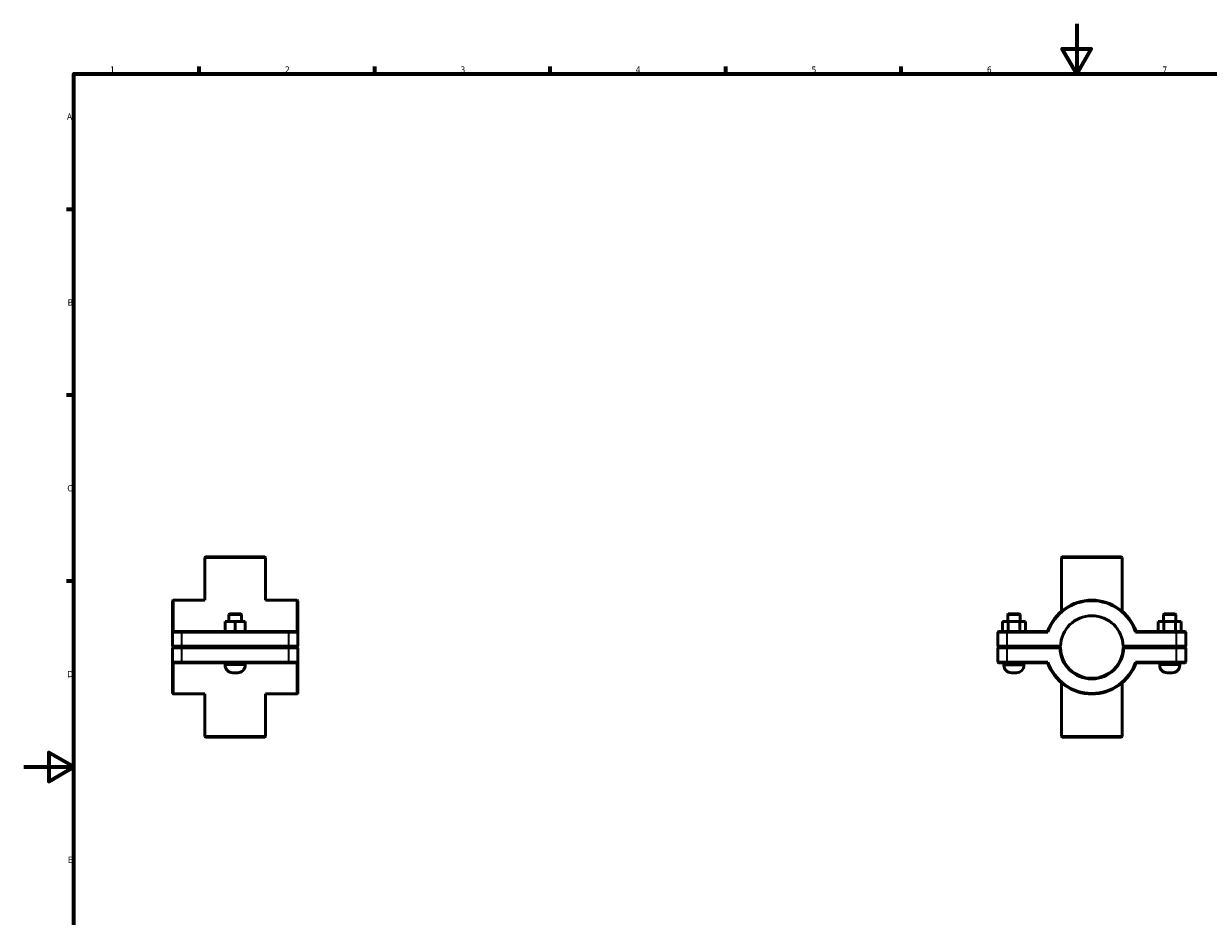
# Model space of a CAD drawing. Header units: millimetres. Extents: x 0 to 902, y -119 to 1184.
# Tile 2 of 4: x 0 to 473, y 237 to 594. Entities that reach past the tile are written whole.
import ezdxf

# ---------------------------------------------------------------- set-up
doc = ezdxf.new("R2010")
doc.units = ezdxf.units.MM
for name, color, linetype, lineweight in [('Border (ISO)', 7, 'Continuous', 70), ('Visible (ISO)', 7, 'Continuous', 50), ('Visible Narrow (ISO)', 7, 'Continuous', 35)]:
    doc.layers.add(name, color=color, linetype=linetype, lineweight=lineweight)
doc.styles.add('Note Text (ISO)', font='tahoma.ttf')

# ---------------------------------------------------------------- blocks, each defined once
blk = doc.blocks.new('Borders Default Border')
at = {"layer": 'Border (ISO)'}
for p, q in [((70.08, 574), (70.08, 576.9)), ((140.17, 574), (140.17, 576.9)), ((210.25, 574), (210.25, 576.9)), ((280.33, 574), (280.33, 576.9)), ((350.42, 574), (350.42, 576.9)), ((20, 519.75), (17.1, 519.75)), ((20, 445.5), (17.1, 445.5)), ((20, 371.25), (17.1, 371.25))]:
    blk.add_line(p, q, dxfattribs=at)
at = {"layer": 'Border (ISO)', "flags": 128}
for points in [[(420.5, 594), (420.5, 574), (414.73, 584), (426.27, 584), (420.5, 574)], [(20, 20), (20, 574), (821, 574), (821, 20), (20, 20)], [(0, 297), (20, 297), (10, 302.77), (10, 291.23), (20, 297)]]:
    blk.add_lwpolyline(points, dxfattribs=at)
at = {"layer": 'Border (ISO)', "color": 232, "true_color": 0xca0064, "char_height": 2.5, "attachment_point": 7, "style": 'Note Text (ISO)'}
for s, insert in [('1', (34.48, 574.4)), ('2', (104.37, 574.4)), ('3', (174.43, 574.35)), ('4', (244.42, 574.4)), ('5', (314.64, 574.35)), ('6', (384.66, 574.35)), ('7', (454.77, 574.4)), ('A', (17.29, 555.62)), ('B', (17.59, 481.37)), ('C', (17.43, 407.08)), ('D', (17.43, 332.88)), ('E', (17.64, 258.63))]:
    blk.add_mtext(s, dxfattribs=dict(at, insert=insert))

msp = doc.modelspace()

# ---------------------------------------------------------------- linework, layer by layer
at = {"layer": 'Visible (ISO)'}
for p, q in [((72.598, 380.927), (72.348, 380.677)), ((96.569, 380.677), (72.348, 380.677)), ((72.348, 363.677), (72.348, 380.677)), ((72.598, 380.927), (96.319, 380.927)), ((96.319, 380.927), (96.569, 380.677)), ((96.569, 363.677), (96.569, 380.677)), ((414.671, 380.927), (414.421, 380.677)), ((438.641, 380.677), (414.421, 380.677)), ((414.421, 359.242), (414.421, 380.677)), ((414.671, 380.927), (438.391, 380.927)), ((438.391, 380.927), (438.641, 380.677)), ((438.641, 359.242), (438.641, 380.677)), ((59.459, 363.427), (59.709, 363.677)), ((59.459, 350.927), (59.459, 363.427)), ((59.709, 363.677), (59.709, 351.177)), ((72.348, 363.677), (59.709, 363.677)), ((109.209, 363.677), (96.569, 363.677)), ((109.209, 351.177), (109.209, 363.677)), ((109.459, 363.427), (109.209, 363.677)), ((109.459, 363.427), (109.459, 350.927)), ((80.446, 351.177), (80.446, 355.177)), ((84.434, 355.177), (80.446, 355.177)), ((82.209, 358.177), (81.959, 357.927)), ((81.959, 357.927), (86.959, 357.927)), ((81.959, 357.927), (81.959, 355.177)), ((86.709, 358.177), (82.209, 358.177)), ((84.434, 351.177), (84.434, 355.177)), ((88.446, 355.177), (84.434, 355.177)), ((86.709, 358.177), (86.959, 357.927)), ((86.959, 357.927), (86.959, 355.177)), ((88.446, 351.177), (88.446, 355.177)), ((88.471, 355.177), (88.446, 355.177)), ((88.471, 351.177), (88.471, 355.177)), ((390.812, 355.177), (393.143, 355.177)), ((390.812, 351.177), (390.812, 355.177)), ((393.181, 358.177), (392.931, 357.927)), ((397.931, 357.927), (392.931, 357.927)), ((392.931, 355.177), (392.931, 357.927)), ((393.143, 351.177), (393.143, 355.177)), ((393.143, 355.177), (397.762, 355.177)), ((393.181, 358.177), (397.681, 358.177)), ((397.681, 358.177), (397.931, 357.927)), ((397.762, 351.177), (397.762, 355.177)), ((397.762, 355.177), (400.05, 355.177)), ((397.931, 355.177), (397.931, 357.927)), ((400.05, 351.177), (400.05, 355.177)), ((455.3, 355.177), (453.012, 355.177)), ((453.012, 351.177), (453.012, 355.177)), ((455.381, 358.177), (455.131, 357.927)), ((455.131, 357.927), (460.131, 357.927)), ((455.131, 357.927), (455.131, 355.177)), ((459.919, 355.177), (455.3, 355.177)), ((455.3, 351.177), (455.3, 355.177)), ((459.881, 358.177), (455.381, 358.177)), ((459.881, 358.177), (460.131, 357.927)), ((459.919, 351.177), (459.919, 355.177)), ((462.25, 355.177), (459.919, 355.177)), ((460.131, 357.927), (460.131, 355.177)), ((462.25, 351.177), (462.25, 355.177)), ((59.709, 351.177), (59.459, 350.927)), ((63.209, 350.927), (59.459, 350.927)), ((59.459, 350.927), (59.459, 345.227)), ((59.709, 351.177), (63.209, 351.177)), ((105.709, 351.177), (63.209, 351.177)), ((63.209, 350.927), (105.709, 350.927)), ((105.709, 351.177), (109.209, 351.177)), ((109.459, 350.927), (105.709, 350.927)), ((109.209, 351.177), (109.459, 350.927)), ((109.459, 345.227), (109.459, 350.927)), ((389.281, 351.177), (389.031, 350.927)), ((392.781, 350.927), (389.031, 350.927)), ((389.031, 350.927), (389.031, 345.227)), ((389.281, 351.177), (392.781, 351.177)), ((408.854, 351.177), (392.781, 351.177)), ((392.781, 350.927), (409.031, 350.927)), ((444.031, 350.927), (460.281, 350.927)), ((460.281, 351.177), (444.209, 351.177)), ((460.281, 351.177), (463.781, 351.177)), ((464.031, 350.927), (460.281, 350.927)), ((463.781, 351.177), (464.031, 350.927)), ((464.031, 345.227), (464.031, 350.927)), ((59.709, 344.977), (59.459, 345.227)), ((59.459, 345.227), (63.209, 345.227)), ((59.709, 344.877), (59.459, 344.627)), ((63.209, 344.627), (59.459, 344.627)), ((59.459, 344.627), (59.459, 338.927)), ((63.209, 344.977), (59.709, 344.977)), ((59.709, 344.877), (63.209, 344.877)), ((105.709, 345.227), (63.209, 345.227)), ((63.209, 344.977), (105.709, 344.977)), ((105.709, 344.877), (63.209, 344.877)), ((63.209, 344.627), (105.709, 344.627)), ((80.459, 344.977), (80.459, 344.877)), ((88.459, 344.977), (88.459, 344.877)), ((105.709, 345.227), (109.459, 345.227)), ((109.209, 344.977), (105.709, 344.977)), ((105.709, 344.877), (109.209, 344.877)), ((109.459, 344.627), (105.709, 344.627)), ((109.209, 344.977), (109.459, 345.227)), ((109.209, 344.877), (109.459, 344.627)), ((109.459, 338.927), (109.459, 344.627)), ((389.281, 344.977), (389.031, 345.227)), ((389.031, 345.227), (392.781, 345.227)), ((389.281, 344.877), (389.031, 344.627)), ((392.781, 344.627), (389.031, 344.627)), ((389.031, 344.627), (389.031, 338.927)), ((392.781, 344.977), (389.281, 344.977)), ((389.281, 344.877), (392.781, 344.877)), ((391.431, 344.877), (391.431, 344.977)), ((414.035, 345.227), (392.781, 345.227)), ((392.781, 344.977), (413.781, 344.977)), ((413.781, 344.877), (392.781, 344.877)), ((392.781, 344.627), (413.785, 344.627)), ((399.431, 344.877), (399.431, 344.977)), ((413.781, 344.977), (414.035, 345.227)), ((413.908, 344.753), (413.781, 344.877)), ((439.028, 345.227), (439.281, 344.977)), ((460.281, 345.227), (439.028, 345.227)), ((439.281, 344.877), (439.155, 344.753)), ((439.278, 344.627), (460.281, 344.627)), ((439.281, 344.977), (460.281, 344.977)), ((460.281, 344.877), (439.281, 344.877)), ((453.631, 344.977), (453.631, 344.877)), ((460.281, 345.227), (464.031, 345.227)), ((463.781, 344.977), (460.281, 344.977)), ((460.281, 344.877), (463.781, 344.877)), ((464.031, 344.627), (460.281, 344.627)), ((461.631, 344.977), (461.631, 344.877)), ((463.781, 344.977), (464.031, 345.227)), ((463.781, 344.877), (464.031, 344.627)), ((464.031, 338.927), (464.031, 344.627)), ((59.459, 338.927), (63.209, 338.927)), ((59.459, 326.427), (59.459, 338.927)), ((59.709, 338.677), (59.459, 338.927)), ((59.709, 338.677), (59.709, 326.177)), ((63.209, 338.677), (59.709, 338.677)), ((105.709, 338.927), (63.209, 338.927)), ((63.209, 338.677), (105.709, 338.677)), ((80.459, 338.677), (80.459, 337.677)), ((88.459, 338.677), (88.459, 337.677)), ((105.709, 338.927), (109.459, 338.927)), ((109.209, 338.677), (105.709, 338.677)), ((109.209, 338.677), (109.459, 338.927)), ((109.209, 326.177), (109.209, 338.677)), ((109.459, 338.927), (109.459, 326.427)), ((389.031, 338.927), (392.781, 338.927)), ((389.281, 338.677), (389.031, 338.927)), ((392.781, 338.677), (389.281, 338.677)), ((391.431, 337.677), (391.431, 338.677)), ((409.031, 338.927), (392.781, 338.927)), ((392.781, 338.677), (408.854, 338.677)), ((399.431, 337.677), (399.431, 338.677)), ((460.281, 338.927), (444.031, 338.927)), ((444.209, 338.677), (460.281, 338.677)), ((453.631, 338.677), (453.631, 337.677)), ((460.281, 338.927), (464.031, 338.927)), ((463.781, 338.677), (460.281, 338.677)), ((461.631, 338.677), (461.631, 337.677)), ((463.781, 338.677), (464.031, 338.927)), ((83.459, 334.677), (85.459, 334.677)), ((396.431, 334.677), (394.431, 334.677)), ((456.631, 334.677), (458.631, 334.677)), ((59.459, 326.427), (59.709, 326.177)), ((109.459, 326.427), (109.209, 326.177)), ((414.421, 309.177), (414.421, 330.613)), ((438.641, 309.177), (438.641, 330.613)), ((72.348, 326.177), (59.709, 326.177)), ((72.348, 309.177), (72.348, 326.177)), ((109.209, 326.177), (96.569, 326.177)), ((96.569, 309.177), (96.569, 326.177)), ((72.348, 309.177), (96.569, 309.177)), ((72.598, 308.927), (72.348, 309.177)), ((96.319, 308.927), (72.598, 308.927)), ((96.319, 308.927), (96.569, 309.177)), ((414.421, 309.177), (438.641, 309.177)), ((414.671, 308.927), (414.421, 309.177)), ((438.391, 308.927), (414.671, 308.927)), ((438.391, 308.927), (438.641, 309.177))]:
    msp.add_line(p, q, dxfattribs=at)
for centre, radius, start, end in [((426.531, 344.927), 18.75, 19.47122, 160.52878), ((426.531, 344.927), 18.5, 18.92464, 161.07536), ((426.531, 344.927), 12.5, 1.37523, 178.62477), ((426.531, 344.927), 12.75, 181.34826, 358.65174), ((426.531, 344.927), 12.5, 178.62477, 178.62488), ((426.531, 344.927), 12.5, 181.37512, 358.62488), ((426.531, 344.927), 12.5, 1.37512, 1.37523), ((83.459, 337.677), 3, 180, 270), ((85.459, 337.677), 3, 270, 0), ((394.431, 337.677), 3, 180, 270), ((396.431, 337.677), 3, 270, 0), ((426.531, 344.927), 18.75, 199.47122, 340.52878), ((426.531, 344.927), 18.5, 198.92464, 341.07536), ((456.631, 337.677), 3, 180, 270), ((458.631, 337.677), 3, 270, 0)]:
    msp.add_arc(centre, radius, start, end, dxfattribs=at)
for points, degree in [([(409.031, 350.927), (408.972, 351.011), (408.913, 351.094), (408.854, 351.177)], 3), ([(444.031, 350.927), (444.091, 351.011), (444.15, 351.094), (444.209, 351.177)], 3), ([(413.785, 344.627), (413.846, 344.69), (413.908, 344.753)], 2), ([(439.155, 344.753), (439.216, 344.69), (439.278, 344.627)], 2), ([(409.031, 338.927), (408.972, 338.844), (408.913, 338.761), (408.854, 338.677)], 3), ([(444.031, 338.927), (444.091, 338.844), (444.15, 338.761), (444.209, 338.677)], 3)]:
    msp.add_open_spline(points, degree=degree, dxfattribs=at)
for points, weights in [([(414.035, 344.627), (413.972, 344.69), (413.908, 344.753)], [1.01163450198, 1.00873783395, 1.00579871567]), ([(439.155, 344.753), (439.091, 344.69), (439.028, 344.627)], [1.00579871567, 1.00873783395, 1.01163450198])]:
    msp.add_rational_spline(points, weights, degree=2, dxfattribs=at)
at = {"layer": 'Visible Narrow (ISO)'}
for p, q in [((63.209, 351.165), (63.209, 350.94)), ((63.209, 345.512), (63.209, 350.642)), ((105.709, 351.165), (105.709, 350.94)), ((105.709, 350.642), (105.709, 345.512)), ((392.781, 351.165), (392.781, 350.94)), ((392.781, 345.512), (392.781, 350.642)), ((460.281, 351.165), (460.281, 350.94)), ((460.281, 350.642), (460.281, 345.512)), ((63.209, 344.99), (63.209, 345.215)), ((63.209, 344.865), (63.209, 344.64)), ((63.209, 339.212), (63.209, 344.342)), ((105.709, 344.99), (105.709, 345.215)), ((105.709, 344.865), (105.709, 344.64)), ((105.709, 344.342), (105.709, 339.212)), ((392.781, 344.99), (392.781, 345.215)), ((392.781, 344.865), (392.781, 344.64)), ((392.781, 339.212), (392.781, 344.342)), ((460.281, 344.99), (460.281, 345.215)), ((460.281, 344.865), (460.281, 344.64)), ((460.281, 344.342), (460.281, 339.212)), ((63.209, 338.69), (63.209, 338.915)), ((88.409, 337.677), (80.508, 337.677)), ((105.709, 338.69), (105.709, 338.915)), ((391.48, 337.677), (399.382, 337.677)), ((392.781, 338.69), (392.781, 338.915)), ((461.582, 337.677), (453.68, 337.677)), ((460.281, 338.69), (460.281, 338.915))]:
    msp.add_line(p, q, dxfattribs=at)

# ---------------------------------------------------------------- block references
msp.add_blockref('Borders Default Border', (0, 0))

doc.saveas('drawing.dxf')
